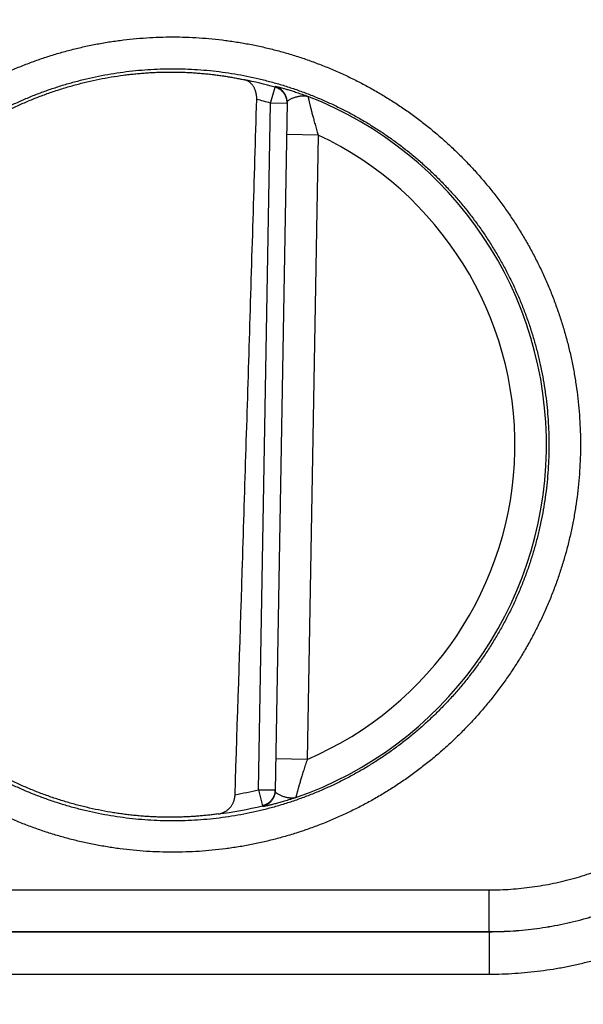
# Model space of a CAD drawing. Header units: inches. Extents: x 0 to 34, y 0 to 22.
# Tile 43 of 105: x 19.277 to 19.545, y 10.151 to 10.619. Entities that reach past the tile are written whole.
import ezdxf

# ---------------------------------------------------------------- set-up
doc = ezdxf.new("R2010")
doc.units = ezdxf.units.IN
doc.header["$LTSCALE"] = 1.87
doc.header["$MEASUREMENT"] = 0
doc.layers.get('0').update_dxf_attribs({"linetype": 'CONTINUOUS'})
doc.layers.add('DIMENSIONS', color=7, linetype='CONTINUOUS')
doc.styles.get("Standard").update_dxf_attribs({"font": 'txt', "width": 0.8})
doc.dimstyles.new('DIMSTYLE_1', dxfattribs={"dimtxt": 0.125, "dimasz": 0.18, "dimexe": 0.18, "dimexo": 0.0625, "dimgap": 0.09, "dimtad": 0, "dimtih": 1, "dimtoh": 1, "dimdec": 3, "dimzin": 4, "dimdsep": 46, "dimtxsty": 'STANDARD', "dimblk": '_FILLED', "dimblk1": '_FILLED', "dimblk2": '_FILLED', "dimcen": 0.09, "dimadec": 0, "dimazin": 0, "dimtp": 0.01, "dimtm": 0.01, "dimtfac": 1, "dimtdec": 3, "dimtofl": 0, "dimtmove": 0, "dimatfit": 3, "dimldrblk": '_FILLED', "dimfxl": 1, "dimtolj": 1, "dimtzin": 4, "dimarcsym": 0})

# ---------------------------------------------------------------- blocks, each defined once
blk = doc.blocks.new('_FILLED')
at = {"color": 0, "linetype": 'BYBLOCK'}
blk.add_solid([(0, 0), (-1, 0.1736111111), (-1, -0.1736111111)], dxfattribs=at)
blk = doc.blocks.new('*D5')
at = {"layer": 'DIMENSIONS', "color": 2, "linetype": 'CONTINUOUS'}
for p, q in [((21.0042492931, 10.9940975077), (21.0042492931, 12.5860739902)), ((21.182051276, 9.5369705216), (21.182051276, 12.5860739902)), ((21.0042492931, 12.4610739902), (20.618838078, 12.4610739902)), ((21.182051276, 12.4610739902), (21.542051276, 12.4610739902))]:
    blk.add_line(p, q, dxfattribs=at)
at = {"layer": 'DIMENSIONS', "color": 2, "linetype": 'CONTINUOUS', "xscale": 0.18, "yscale": 0.18, "zscale": 0.18}
blk.add_blockref('_FILLED', (21.0042492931, 12.4610739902), dxfattribs=at)
at = {"layer": 'DIMENSIONS', "color": 2, "linetype": 'CONTINUOUS', "xscale": 0.18, "yscale": 0.18, "zscale": 0.18, "rotation": 180}
blk.add_blockref('_FILLED', (21.182051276, 12.4610739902), dxfattribs=at)
at = {"layer": 'DIMENSIONS', "color": 2, "linetype": 'CONTINUOUS', "width": 0.8}
for s, p in [('[', (19.956338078, 12.3985739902)), (']', (20.456338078, 12.3985739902)), ('.178', (19.431338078, 12.3985739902)), ('4.52', (20.056338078, 12.3985739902))]:
    blk.add_text(s, height=0.125, dxfattribs=at).set_placement(p)

msp = doc.modelspace()

# ---------------------------------------------------------------- linework, layer by layer
at = {"color": 7, "linetype": 'CONTINUOUS'}
for p, q in [((19.3966796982, 10.5794384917), (19.3988456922, 10.5870074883)), ((19.3909849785, 10.2531882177), (19.3966796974, 10.5794384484)), ((19.4045525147, 10.5793010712), (19.3966796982, 10.5794384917)), ((19.4045588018, 10.5796612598), (19.3988514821, 10.2526891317)), ((19.4192918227, 10.5642351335), (19.4042941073, 10.5644969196)), ((19.4192918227, 10.5642351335), (19.414113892, 10.267591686)), ((19.414113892, 10.267591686), (19.3991161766, 10.2678534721)), ((19.3909849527, 10.2531867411), (19.3988577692, 10.2530493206)), ((19.3909849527, 10.2531867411), (19.3928854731, 10.2455467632)), ((19.1998504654, 10.205556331), (19.5005823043, 10.205556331)), ((19.5005823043, 10.1857339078), (19.5005823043, 10.205556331)), ((19.1998195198, 10.1857002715), (19.5006130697, 10.1857002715)), ((19.1998504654, 10.1857339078), (19.5005823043, 10.1857339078)), ((19.5006159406, 10.1857002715), (19.5006159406, 10.1655287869)), ((19.1998168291, 10.1655287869), (19.5006159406, 10.1655287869))]:
    msp.add_line(p, q, dxfattribs=at)
for radius, start, end in [(0.1767546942, 74.0305877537, 78.9352188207), (0.1688818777, 74.0306432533, 76.3334358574), (0.1775641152, 289.2015286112, 68.7985072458), (0.1625663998, 293.1447133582, 64.8552866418), (0.1688818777, 280.0960363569, 283.9694823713), (0.1767546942, 277.0061253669, 283.9694122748)]:
    msp.add_arc((19.3502163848, 10.4170739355), radius, start, end, dxfattribs=at)
for points, knots in [([(19.3502163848, 10.2234700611), (19.3481291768, 10.2234700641), (19.3439523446, 10.2235375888), (19.3376913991, 10.2238415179), (19.331439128, 10.2243483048), (19.3252040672, 10.2250575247), (19.3189945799, 10.2259685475), (19.3128184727, 10.227080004), (19.3066827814, 10.2283905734), (19.3005938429, 10.229899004), (19.2945576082, 10.2316034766), (19.2885800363, 10.2335022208), (19.2826671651, 10.2355935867), (19.2768249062, 10.2378753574), (19.2710592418, 10.240345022), (19.2653763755, 10.2430000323), (19.2597827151, 10.2458377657), (19.25428417, 10.248854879), (19.2488859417, 10.2520483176), (19.243592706, 10.2554154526), (19.2384098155, 10.2589535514), (19.2333434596, 10.262658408), (19.228399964, 10.2665250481), (19.2235847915, 10.270549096), (19.2189025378, 10.2747268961), (19.2143580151, 10.2790547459), (19.2099558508, 10.2835277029), (19.2057008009, 10.2881406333), (19.2015974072, 10.2928885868), (19.1976500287, 10.2977668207), (19.1938630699, 10.302770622), (19.1902401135, 10.307894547), (19.186784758, 10.3131330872), (19.1835006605, 10.3184806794), (19.1803914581, 10.3239317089), (19.1774608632, 10.3294806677), (19.1747116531, 10.3351216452), (19.1721463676, 10.3408486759), (19.1697676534, 10.3466557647), (19.1675781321, 10.3525368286), (19.16558057, 10.3584858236), (19.1637769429, 10.3644964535), (19.1621687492, 10.3705623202), (19.1607576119, 10.376677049), (19.1595450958, 10.3828342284), (19.1585329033, 10.3890274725), (19.157722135, 10.3952502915), (19.1571131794, 10.4014961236), (19.1567065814, 10.4077584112), (19.1565028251, 10.4140305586), (19.156502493, 10.4203059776), (19.1567057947, 10.4265780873), (19.1571120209, 10.4328403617), (19.1577206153, 10.4390862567), (19.1585309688, 10.4453091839), (19.1595425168, 10.4515025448), (19.1607545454, 10.4576597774), (19.1621653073, 10.4637745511), (19.163773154, 10.4698405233), (19.1655764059, 10.4758513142), (19.1675733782, 10.4818005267), (19.169762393, 10.4876817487), (19.1721407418, 10.4934889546), (19.1747057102, 10.4992161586), (19.1774545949, 10.5048573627), (19.1803846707, 10.5104065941), (19.1834933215, 10.5158578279), (19.1867770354, 10.5212055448), (19.1902321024, 10.5264443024), (19.1938548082, 10.5315685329), (19.1976413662, 10.5365726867), (19.2015882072, 10.5414512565), (19.2056912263, 10.5461993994), (19.2099459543, 10.5508125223), (19.2143478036, 10.5552857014), (19.2188919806, 10.5596139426), (19.2235739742, 10.563792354), (19.2283890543, 10.5678168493), (19.2333321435, 10.5716836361), (19.2383978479, 10.5753885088), (19.2435806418, 10.5789272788), (19.248875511, 10.5822960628), (19.25427723, 10.5854918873), (19.2597798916, 10.5885113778), (19.2653768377, 10.5913508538), (19.2710617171, 10.5940068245), (19.2768287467, 10.5964768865), (19.2826723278, 10.5987589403), (19.2885864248, 10.6008505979), (19.2945646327, 10.6027493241), (19.3006005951, 10.6044534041), (19.3066885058, 10.6059613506), (19.3128231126, 10.6072715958), (19.3189987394, 10.608382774), (19.3252083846, 10.6092936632), (19.3314437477, 10.6100028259), (19.3376957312, 10.6105093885), (19.343955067, 10.6108131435), (19.3481303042, 10.610880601), (19.3502163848, 10.6108805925)], [0, 0, 0, 0, 0.0102899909, 0.0205903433, 0.0308978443, 0.0412094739, 0.0515221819, 0.0618330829, 0.0721415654, 0.0824482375, 0.0927537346, 0.1030586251, 0.1133634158, 0.1236686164, 0.1339745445, 0.1442807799, 0.1545867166, 0.1648917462, 0.1751961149, 0.185502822, 0.1958145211, 0.2061285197, 0.2164405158, 0.2267503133, 0.2370603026, 0.2473717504, 0.2576836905, 0.2679950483, 0.2783057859, 0.2886162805, 0.2989268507, 0.309237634, 0.3195486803, 0.3298597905, 0.3401706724, 0.3504812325, 0.3607917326, 0.3711024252, 0.3814133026, 0.3917241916, 0.4020350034, 0.4123458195, 0.4226567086, 0.4329676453, 0.4432785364, 0.4535893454, 0.4639001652, 0.4742110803, 0.4845220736, 0.4948330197, 0.5051438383, 0.5154546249, 0.5257655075, 0.5360765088, 0.5463874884, 0.5566983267, 0.5670090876, 0.5773199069, 0.5876308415, 0.597941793, 0.6082526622, 0.6185634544, 0.6288742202, 0.639184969, 0.6494956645, 0.6598062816, 0.6701169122, 0.6804277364, 0.6907388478, 0.7010499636, 0.7113606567, 0.7216709, 0.7319813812, 0.7422927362, 0.7526045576, 0.762915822, 0.7732262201, 0.7835368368, 0.7938486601, 0.8041608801, 0.8144719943, 0.8247825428, 0.8350948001, 0.8454088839, 0.8557212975, 0.8660303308, 0.8763379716, 0.88664561, 0.8969528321, 0.90725903, 0.9175637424, 0.9278680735, 0.9381741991, 0.948484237, 0.9587975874, 0.9691101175, 0.9794175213, 0.989715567, 1, 1, 1, 1]), ([(19.3502163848, 10.6108805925), (19.3523035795, 10.6108805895), (19.3564803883, 10.6108130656), (19.362741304, 10.6105091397), (19.3689935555, 10.6100023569), (19.3752286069, 10.6092931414), (19.3814380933, 10.608382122), (19.3876142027, 10.6072706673), (19.3937498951, 10.6059601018), (19.3998388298, 10.6044516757), (19.405875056, 10.6027472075), (19.4118526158, 10.6008484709), (19.417765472, 10.5987571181), (19.4236077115, 10.5964753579), (19.4293733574, 10.5940057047), (19.4350562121, 10.591350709), (19.44064987, 10.5885129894), (19.4461484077, 10.5854958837), (19.4515466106, 10.5823024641), (19.4568398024, 10.5789353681), (19.4620226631, 10.5753973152), (19.4670890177, 10.5716924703), (19.4720325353, 10.5678258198), (19.4768477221, 10.5638017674), (19.4815299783, 10.5596239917), (19.4860745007, 10.5552961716), (19.4904766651, 10.5508232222), (19.494731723, 10.5462102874), (19.4988351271, 10.5414623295), (19.5027825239, 10.5365841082), (19.5065694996, 10.5315803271), (19.5101924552, 10.5264564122), (19.5136478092, 10.5212178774), (19.5169319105, 10.5158702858), (19.5200411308, 10.5104192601), (19.5229717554, 10.504870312), (19.5257209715, 10.4992293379), (19.5282862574, 10.4935023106), (19.5306649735, 10.4876952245), (19.5328545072, 10.4818141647), (19.5348521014, 10.4758651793), (19.5366557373, 10.4698545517), (19.5382639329, 10.4637886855), (19.5396750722, 10.4576739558), (19.5408875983, 10.4515167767), (19.5418998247, 10.4453235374), (19.5427106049, 10.4391007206), (19.5433195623, 10.4328548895), (19.5437261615, 10.4265926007), (19.5439299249, 10.4203204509), (19.5439302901, 10.4140450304), (19.5437270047, 10.4077729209), (19.5433207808, 10.4015106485), (19.5427121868, 10.3952647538), (19.5419018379, 10.3890418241), (19.5408903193, 10.3828484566), (19.5396783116, 10.3766912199), (19.5382675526, 10.370576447), (19.5366597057, 10.3645104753), (19.534856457, 10.3584996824), (19.5328595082, 10.3525504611), (19.5306705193, 10.3466692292), (19.5282921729, 10.3408620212), (19.5257272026, 10.3351348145), (19.5229783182, 10.329493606), (19.5200482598, 10.3239443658), (19.5169396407, 10.3184931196), (19.5136559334, 10.3131454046), (19.5102008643, 10.3079066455), (19.5065781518, 10.3027824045), (19.5027915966, 10.2977782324), (19.4988447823, 10.2928996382), (19.4947417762, 10.2881514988), (19.4904870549, 10.2835383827), (19.4860852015, 10.2790651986), (19.4815410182, 10.2747369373), (19.4768590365, 10.2705584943), (19.4720439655, 10.2665339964), (19.4671008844, 10.2626672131), (19.4620351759, 10.2589623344), (19.4568523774, 10.2554235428), (19.4515575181, 10.2520547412), (19.4461558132, 10.2488589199), (19.4406531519, 10.2458394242), (19.4350561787, 10.2429999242), (19.4293712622, 10.2403439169), (19.423604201, 10.2378738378), (19.4177606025, 10.2355917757), (19.4118464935, 10.233500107), (19.4058682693, 10.2316013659), (19.3998322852, 10.2298972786), (19.3937443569, 10.2283893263), (19.3876097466, 10.2270790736), (19.3814341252, 10.2259678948), (19.3752244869, 10.2250570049), (19.3689891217, 10.2243478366), (19.3627371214, 10.2238412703), (19.3564777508, 10.2235375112), (19.352302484, 10.2234700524), (19.3502163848, 10.2234700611)], [0, 0, 0, 0, 0.0102899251, 0.0205902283, 0.0308976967, 0.0412093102, 0.0515220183, 0.0618329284, 0.0721414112, 0.0824480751, 0.0927535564, 0.1030584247, 0.1133631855, 0.1236683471, 0.1339742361, 0.1442804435, 0.1545863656, 0.164891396, 0.1751957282, 0.1855023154, 0.195813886, 0.206127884, 0.2164399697, 0.2267497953, 0.2370597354, 0.2473711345, 0.2576830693, 0.2679944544, 0.2783052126, 0.2886157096, 0.2989262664, 0.3092370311, 0.3195480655, 0.32985918, 0.3401700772, 0.3504806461, 0.3607911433, 0.3711018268, 0.3814127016, 0.3917235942, 0.4020344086, 0.4123452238, 0.4226561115, 0.4329670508, 0.443277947, 0.4535887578, 0.4638995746, 0.4742104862, 0.4845214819, 0.4948324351, 0.5051432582, 0.5154540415, 0.5257649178, 0.5360759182, 0.5463869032, 0.5566977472, 0.5670085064, 0.5773193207, 0.5876302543, 0.5979412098, 0.608252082, 0.6185628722, 0.6288736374, 0.6391843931, 0.6494950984, 0.6598057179, 0.6701163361, 0.6804271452, 0.6907382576, 0.7010493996, 0.7113601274, 0.7216703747, 0.7319808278, 0.7422921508, 0.7526039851, 0.7629153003, 0.7732257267, 0.7835363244, 0.7938481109, 0.8041603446, 0.814471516, 0.8247820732, 0.8350942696, 0.845408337, 0.8557208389, 0.866029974, 0.8763376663, 0.8866453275, 0.8969525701, 0.9072587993, 0.9175635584, 0.9278679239, 0.9381740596, 0.9484840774, 0.9587974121, 0.9691099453, 0.979417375, 0.9897154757, 1, 1, 1, 1]), ([(19.3502163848, 10.2383368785), (19.348246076, 10.2383368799), (19.3443051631, 10.2384020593), (19.3384005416, 10.2386952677), (19.3325088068, 10.2391835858), (19.3266364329, 10.2398664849), (19.3207897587, 10.2407432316), (19.314975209, 10.241812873), (19.3091992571, 10.2430742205), (19.3034683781, 10.2445258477), (19.2977888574, 10.2461661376), (19.292166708, 10.247993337), (19.2866076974, 10.2500055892), (19.2811176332, 10.2522008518), (19.2757026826, 10.2545767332), (19.270369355, 10.2571304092), (19.2651243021, 10.2598586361), (19.2599737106, 10.2627580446), (19.2549228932, 10.2658254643), (19.2499765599, 10.2690579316), (19.2451395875, 10.2724522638), (19.2404173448, 10.2760047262), (19.2358152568, 10.2797112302), (19.2313383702, 10.2835676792), (19.2269914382, 10.2875699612), (19.2227791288, 10.2917137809), (19.2187060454, 10.2959946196), (19.214776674, 10.3004077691), (19.2109953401, 10.3049483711), (19.207366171, 10.3096114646), (19.2038930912, 10.3143920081), (19.2005798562, 10.3192848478), (19.197430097, 10.3242846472), (19.1944473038, 10.3293858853), (19.1916347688, 10.3345829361), (19.18899556, 10.3398701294), (19.186532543, 10.3452417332), (19.1842484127, 10.350691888), (19.1821456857, 10.3562146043), (19.1802266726, 10.3618038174), (19.1784934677, 10.3674534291), (19.1769479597, 10.3731572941), (19.175591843, 10.3789091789), (19.1744266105, 10.3847027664), (19.1734535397, 10.3905317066), (19.1726736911, 10.3963896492), (19.1720879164, 10.4022702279), (19.171696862, 10.4081670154), (19.1715009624, 10.4140735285), (19.1715004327, 10.4199832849), (19.1716952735, 10.425889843), (19.1720852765, 10.4317867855), (19.1726700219, 10.4376676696), (19.1734488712, 10.4435260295), (19.1744209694, 10.4493554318), (19.1755852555, 10.4551495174), (19.1769404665, 10.4609019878), (19.1784851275, 10.4666065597), (19.1802175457, 10.4722569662), (19.1821358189, 10.4778470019), (19.1842378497, 10.4833705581), (19.1865213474, 10.4888216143), (19.1889838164, 10.494194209), (19.1916225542, 10.4994824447), (19.1944346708, 10.5046805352), (19.197417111, 10.5097828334), (19.2005666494, 10.5147838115), (19.2038798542, 10.5196780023), (19.2073530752, 10.5244600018), (19.2109824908, 10.5291245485), (19.2147641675, 10.5336665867), (19.2186940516, 10.5380812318), (19.2227678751, 10.5423636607), (19.2269811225, 10.546509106), (19.2313291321, 10.5505129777), (19.2358072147, 10.5543709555), (19.2404105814, 10.5580788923), (19.2451341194, 10.5616326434), (19.2499724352, 10.5650281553), (19.2549202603, 10.5682617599), (19.2599726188, 10.5713301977), (19.2651244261, 10.5742303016), (19.2703700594, 10.5769588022), (19.2757033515, 10.5795124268), (19.2811179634, 10.5818881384), (19.2866076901, 10.5840832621), (19.2921665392, 10.5860954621), (19.297788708, 10.5879226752), (19.3034683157, 10.5895629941), (19.3091992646, 10.5910146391), (19.3149752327, 10.5922759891), (19.3207897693, 10.5933456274), (19.3266364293, 10.5942223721), (19.3325087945, 10.5949052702), (19.3384005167, 10.5953935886), (19.3443051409, 10.595686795), (19.3482460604, 10.5957519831), (19.3502163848, 10.595751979)], [0, 0, 0, 0, 0.0105288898, 0.0210576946, 0.0315863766, 0.0421151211, 0.052644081, 0.0631732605, 0.0737023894, 0.0842311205, 0.094759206, 0.105287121, 0.1158157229, 0.126345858, 0.1368774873, 0.1474090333, 0.1579387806, 0.1684650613, 0.178988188, 0.1895110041, 0.2000351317, 0.2105594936, 0.2210831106, 0.2316062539, 0.2421294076, 0.2526527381, 0.2631762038, 0.2736997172, 0.284223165, 0.2947464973, 0.305269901, 0.3157936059, 0.3263176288, 0.3368417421, 0.3473657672, 0.357889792, 0.3684139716, 0.3789383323, 0.3894627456, 0.3999871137, 0.4105115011, 0.4210360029, 0.4315606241, 0.4420852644, 0.4526098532, 0.4631344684, 0.4736592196, 0.4841841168, 0.494709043, 0.5052339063, 0.5157587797, 0.5262837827, 0.5368089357, 0.5473341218, 0.5578592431, 0.5683843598, 0.5789095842, 0.5894349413, 0.5999603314, 0.6104856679, 0.6210109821, 0.6315363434, 0.6420617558, 0.6525871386, 0.6631124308, 0.6736377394, 0.6841632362, 0.69468897, 0.7052147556, 0.7157404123, 0.7262660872, 0.7367921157, 0.7473186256, 0.7578452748, 0.7683717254, 0.7788982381, 0.7894253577, 0.7999529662, 0.8104800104, 0.821006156, 0.8315330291, 0.842062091, 0.8525927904, 0.8631240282, 0.8736547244, 0.8841840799, 0.8947124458, 0.9052404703, 0.9157688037, 0.9262976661, 0.9368268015, 0.9473559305, 0.9578848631, 0.9684136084, 0.9789422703, 0.9894710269, 1, 1, 1, 1]), ([(19.3267985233, 10.5927143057), (19.3276788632, 10.5928317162), (19.3294376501, 10.5930523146), (19.3320741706, 10.5933413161), (19.3347019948, 10.5935881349), (19.3373197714, 10.5937932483), (19.3399261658, 10.5939571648), (19.3425198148, 10.5940804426), (19.3450993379, 10.5941636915), (19.3476633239, 10.5942075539), (19.3493674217, 10.5942110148), (19.3502163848, 10.5942063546)], [0, 0, 0, 0, 0.1134573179, 0.2264307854, 0.3388142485, 0.4506200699, 0.5618578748, 0.6724202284, 0.7823143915, 0.8915451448, 1, 1, 1, 1]), ([(19.3502163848, 10.595751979), (19.3521866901, 10.5957519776), (19.3561275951, 10.5956867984), (19.3620322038, 10.5953935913), (19.3679239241, 10.5949052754), (19.3737962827, 10.5942223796), (19.3796429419, 10.5933456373), (19.3854574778, 10.592276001), (19.3912334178, 10.5910146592), (19.3969642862, 10.5895630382), (19.4026437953, 10.5879227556), (19.4082659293, 10.5860955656), (19.4138249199, 10.584083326), (19.4193149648, 10.5818880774), (19.4247299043, 10.579512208), (19.4300632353, 10.5769585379), (19.4353083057, 10.5742303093), (19.440458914, 10.571330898), (19.4455097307, 10.5682634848), (19.4504560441, 10.5650310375), (19.455292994, 10.5616367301), (19.4600152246, 10.5580842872), (19.4646173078, 10.554377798), (19.4690941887, 10.5505213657), (19.4734411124, 10.5465191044), (19.4776534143, 10.5423753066), (19.4817264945, 10.5380944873), (19.4856558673, 10.5336813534), (19.4894372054, 10.5291407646), (19.4930663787, 10.5244776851), (19.4965394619, 10.5196971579), (19.4998527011, 10.5148043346), (19.5030024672, 10.5098045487), (19.5059852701, 10.50470332), (19.5087978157, 10.4995062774), (19.5114370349, 10.494219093), (19.5139000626, 10.4888474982), (19.5161842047, 10.4833973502), (19.5182869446, 10.4778746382), (19.5202059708, 10.4722854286), (19.5219391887, 10.4666358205), (19.52348471, 10.460931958), (19.5248408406, 10.4551800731), (19.5260060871, 10.449386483), (19.5269791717, 10.4435575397), (19.5277590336, 10.4376995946), (19.5283448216, 10.4318190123), (19.528735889, 10.4259222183), (19.5289318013, 10.4200156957), (19.5289323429, 10.4141059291), (19.5287375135, 10.4081993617), (19.5283475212, 10.4023024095), (19.5277627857, 10.3964215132), (19.5269839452, 10.3905631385), (19.5260118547, 10.3847337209), (19.5248475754, 10.3789396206), (19.5234923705, 10.3731871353), (19.521947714, 10.3674825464), (19.5202152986, 10.3618321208), (19.5182970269, 10.3562420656), (19.5161949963, 10.3507184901), (19.5139114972, 10.3452674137), (19.5114490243, 10.3398947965), (19.5088102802, 10.3346065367), (19.5059981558, 10.3294084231), (19.5030157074, 10.324306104), (19.4998661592, 10.3193051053), (19.4965529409, 10.3144108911), (19.4930797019, 10.309628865), (19.4894502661, 10.3049642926), (19.4856685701, 10.3004222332), (19.481738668, 10.2960075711), (19.4776648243, 10.291725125), (19.4734515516, 10.2875796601), (19.4691035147, 10.2835757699), (19.4646254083, 10.2797177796), (19.4600220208, 10.2760098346), (19.4552984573, 10.2724560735), (19.4504601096, 10.2690605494), (19.4455122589, 10.2658269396), (19.4404598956, 10.2627585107), (19.4353081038, 10.2598584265), (19.4300624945, 10.257129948), (19.4247292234, 10.2545763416), (19.4193146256, 10.2522006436), (19.4138249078, 10.2500055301), (19.4082660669, 10.2479933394), (19.4026439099, 10.2461661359), (19.3969643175, 10.2445258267), (19.3912333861, 10.2430741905), (19.3854574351, 10.241812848), (19.3796429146, 10.2407432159), (19.3737962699, 10.2398664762), (19.3679239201, 10.2391835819), (19.3620322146, 10.2386952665), (19.3561276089, 10.2384020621), (19.3521867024, 10.2383368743), (19.3502163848, 10.2383368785)], [0, 0, 0, 0, 0.0105288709, 0.0210576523, 0.0315863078, 0.0421150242, 0.0526439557, 0.0631731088, 0.0737022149, 0.0842309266, 0.0947589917, 0.1052868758, 0.1158154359, 0.12634552, 0.1368771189, 0.147408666, 0.1579384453, 0.1684647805, 0.1789879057, 0.1895106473, 0.2000347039, 0.2105590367, 0.2210826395, 0.2316057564, 0.2421288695, 0.25265216, 0.2631755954, 0.2736990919, 0.28422253, 0.2947458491, 0.3052692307, 0.315792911, 0.3263169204, 0.3368410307, 0.3473650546, 0.3578890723, 0.3684132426, 0.3789376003, 0.3894620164, 0.3999863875, 0.4105107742, 0.4210352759, 0.4315599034, 0.4420845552, 0.4526091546, 0.463133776, 0.4736585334, 0.4841834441, 0.49470839, 0.5052332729, 0.5157581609, 0.5262831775, 0.5368083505, 0.5473335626, 0.5578587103, 0.5683838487, 0.5789090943, 0.5894344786, 0.5999599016, 0.6104852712, 0.6210106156, 0.6315360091, 0.6420614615, 0.6525868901, 0.663112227, 0.6736375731, 0.6841631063, 0.6946888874, 0.705214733, 0.7157404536, 0.7262661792, 0.736792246, 0.7473187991, 0.7578455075, 0.7683720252, 0.7788985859, 0.7894257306, 0.7999533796, 0.8104804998, 0.8210067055, 0.8315335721, 0.8420625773, 0.8525932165, 0.8631244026, 0.8736550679, 0.8841844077, 0.8947127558, 0.9052407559, 0.9157690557, 0.9262978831, 0.9368269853, 0.9473560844, 0.9578849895, 0.9684137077, 0.97894234, 0.9894710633, 1, 1, 1, 1]), ([(19.3502163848, 10.5942063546), (19.3511059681, 10.5942014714), (19.3528783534, 10.5941777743), (19.3555242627, 10.5941007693), (19.3581437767, 10.5939835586), (19.3607333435, 10.5938274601), (19.3632897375, 10.5936339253), (19.365809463, 10.5934045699), (19.3682882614, 10.59314128), (19.370722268, 10.5928460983), (19.3731071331, 10.5925213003), (19.3754373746, 10.5921695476), (19.3777079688, 10.5917937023), (19.3799143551, 10.5913967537), (19.3820519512, 10.5909818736), (19.383451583, 10.590690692), (19.3841389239, 10.5905429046)], [0, 0, 0, 0, 0.0780810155, 0.1555707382, 0.2323240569, 0.3082196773, 0.3832638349, 0.4573352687, 0.5302849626, 0.6020467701, 0.6725285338, 0.7415324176, 0.808884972, 0.8745265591, 0.9382924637, 1, 1, 1, 1]), ([(19.3206849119, 10.2424657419), (19.318761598, 10.2427909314), (19.3149251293, 10.2435049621), (19.3092095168, 10.2447653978), (19.3035383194, 10.2462140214), (19.2979182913, 10.2478491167), (19.2923551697, 10.249669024), (19.2868551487, 10.2516717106), (19.281424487, 10.2538549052), (19.276068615, 10.2562164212), (19.27079383, 10.258753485), (19.2656056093, 10.2614634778), (19.2605096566, 10.2643434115), (19.2555118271, 10.2673899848), (19.2506170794, 10.270600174), (19.2458311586, 10.2739702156), (19.2411591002, 10.2774965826), (19.2366059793, 10.2811754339), (19.2321770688, 10.2850025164), (19.2278767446, 10.2889740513), (19.2237100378, 10.2930853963), (19.2196813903, 10.2973321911), (19.2157951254, 10.3017098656), (19.2120557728, 10.3062133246), (19.2084670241, 10.3108381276), (19.2050330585, 10.3155788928), (19.2017575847, 10.320430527), (19.1986440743, 10.325387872), (19.1956961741, 10.3304451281), (19.1929168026, 10.3355972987), (19.1903091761, 10.3408384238), (19.1878761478, 10.3461628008), (19.185620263, 10.3515648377), (19.1835441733, 10.3570381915), (19.1816499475, 10.3625774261), (19.1799397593, 10.3681761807), (19.1784155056, 10.3738282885), (19.1770787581, 10.3795278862), (19.175931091, 10.385268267), (19.1749736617, 10.3910436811), (19.1742075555, 10.396847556), (19.1736336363, 10.4026734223), (19.1732524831, 10.4085153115), (19.1730645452, 10.4143663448), (19.1730700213, 10.4202205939), (19.1732688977, 10.4260714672), (19.1736609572, 10.431912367), (19.1742457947, 10.4377373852), (19.1750227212, 10.4435396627), (19.1759909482, 10.4493132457), (19.1771493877, 10.4550517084), (19.1784967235, 10.4607485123), (19.1800315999, 10.4663979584), (19.1817522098, 10.4719934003), (19.1836567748, 10.4775290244), (19.1857431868, 10.482998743), (19.1880090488, 10.4883962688), (19.190452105, 10.4937162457), (19.1930694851, 10.4989524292), (19.1958584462, 10.5040993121), (19.1988159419, 10.5091513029), (19.2019385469, 10.514102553), (19.2052231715, 10.5189481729), (19.2086659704, 10.5236824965), (19.2122632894, 10.5283004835), (19.2160112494, 10.5327971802), (19.2199054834, 10.5371673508), (19.2239421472, 10.5414066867), (19.2281165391, 10.5455102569), (19.2324241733, 10.5494736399), (19.2368604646, 10.5532926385), (19.2414202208, 10.5569627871), (19.2460989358, 10.5604804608), (19.2508911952, 10.563841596), (19.2557917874, 10.5670425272), (19.2607955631, 10.5700799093), (19.265896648, 10.5729501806), (19.2710899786, 10.5756504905), (19.2763695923, 10.5781777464), (19.2817296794, 10.5805291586), (19.2871646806, 10.5827023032), (19.2926682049, 10.5846946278), (19.2982347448, 10.5865041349), (19.30385797, 10.5881287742), (19.3095316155, 10.5895667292), (19.3152498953, 10.5908165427), (19.3210059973, 10.5918767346), (19.3248650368, 10.5924564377), (19.3267985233, 10.5927143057)], [0, 0, 0, 0, 0.0116263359, 0.0232543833, 0.0348795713, 0.0465075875, 0.0581343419, 0.0697605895, 0.0813889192, 0.0930143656, 0.1046425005, 0.1162697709, 0.1278960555, 0.1395247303, 0.15115055, 0.1627788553, 0.1744066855, 0.1860331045, 0.1976621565, 0.2092884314, 0.2209169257, 0.2325453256, 0.2441719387, 0.2558013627, 0.2674281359, 0.2790567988, 0.290685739, 0.3023125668, 0.3139423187, 0.3255695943, 0.3371983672, 0.3488277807, 0.3604548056, 0.3720848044, 0.3837125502, 0.3953413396, 0.4069711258, 0.418598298, 0.4302284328, 0.4418565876, 0.4534852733, 0.4651153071, 0.4767425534, 0.4883726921, 0.5000011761, 0.5116296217, 0.5232597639, 0.5348869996, 0.5465170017, 0.5581456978, 0.5697737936, 0.5814039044, 0.5930310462, 0.6046607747, 0.6162895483, 0.627917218, 0.6395471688, 0.6511741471, 0.6628034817, 0.6744322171, 0.686059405, 0.6976890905, 0.7093158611, 0.7209447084, 0.7325733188, 0.7441999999, 0.755829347, 0.7674558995, 0.7790842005, 0.7907126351, 0.8023388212, 0.8139677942, 0.8255941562, 0.8372218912, 0.8488501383, 0.8604758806, 0.8721044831, 0.8837307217, 0.8953579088, 0.9069859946, 0.9186113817, 0.9302396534, 0.9418658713, 0.9534925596, 0.9651205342, 0.9767456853, 0.9883736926, 1, 1, 1, 1]), ([(19.3901183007, 10.5811742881), (19.3901232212, 10.581338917), (19.3901260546, 10.5816716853), (19.3901091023, 10.582175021), (19.3900701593, 10.5826861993), (19.3900083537, 10.5832033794), (19.3899227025, 10.5837250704), (19.3898122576, 10.5842489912), (19.3896759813, 10.5847730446), (19.3895129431, 10.5852945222), (19.3893221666, 10.5858107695), (19.3891027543, 10.5863188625), (19.3888539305, 10.5868155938), (19.3885749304, 10.5872978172), (19.3882653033, 10.5877619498), (19.387924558, 10.5882046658), (19.3875526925, 10.5886222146), (19.3871496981, 10.5890111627), (19.3867161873, 10.5893678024), (19.3862528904, 10.5896887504), (19.3857613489, 10.5899705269), (19.3852433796, 10.5902100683), (19.3847015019, 10.5904045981), (19.3843282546, 10.590502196), (19.3841389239, 10.5905429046)], [0, 0, 0, 0, 0.0410123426, 0.0828360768, 0.1253705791, 0.1686299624, 0.2124943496, 0.2569721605, 0.3019114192, 0.3472773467, 0.3929670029, 0.4388959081, 0.4850199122, 0.5312295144, 0.5775346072, 0.6238498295, 0.670229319, 0.7166381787, 0.7631744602, 0.809859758, 0.8568158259, 0.9040822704, 0.951777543, 1, 1, 1, 1]), ([(19.4045505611, 10.5796611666), (19.40454884, 10.5797219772), (19.4045392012, 10.5799635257), (19.4045029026, 10.5803847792), (19.4044191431, 10.5809212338), (19.4042986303, 10.5814506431), (19.4041419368, 10.5819704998), (19.4039498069, 10.5824783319), (19.4037231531, 10.5829717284), (19.4034630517, 10.5834483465), (19.4031707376, 10.5839059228), (19.4028475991, 10.5843422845), (19.4024951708, 10.5847553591), (19.4021151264, 10.585143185), (19.4017092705, 10.5855039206), (19.4012795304, 10.585835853), (19.4008279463, 10.5861374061), (19.4003566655, 10.5864071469), (19.3998679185, 10.5866437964), (19.3993640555, 10.5868462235), (19.3990195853, 10.5869577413), (19.3988456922, 10.5870074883)], [0, 0, 0, 0, 0.0183401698, 0.072872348, 0.1274052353, 0.1819386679, 0.2364724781, 0.2910065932, 0.3455411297, 0.4000762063, 0.4546118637, 0.5091481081, 0.5636849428, 0.6182223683, 0.6727603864, 0.7272990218, 0.7818382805, 0.8363780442, 0.8909181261, 0.9454583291, 1, 1, 1, 1]), ([(19.3988458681, 10.587007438), (19.3988461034, 10.5870476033), (19.3988463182, 10.5871279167), (19.3988471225, 10.5872483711), (19.3988475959, 10.5873286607), (19.3988478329, 10.5873688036)], [0, 0, 0, 0, 0.3334471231, 0.6667389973, 1, 1, 1, 1]), ([(19.40455885, 10.579661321), (19.4045620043, 10.5798421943), (19.4045558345, 10.5802042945), (19.404509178, 10.580745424), (19.4044253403, 10.5812820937), (19.4043047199, 10.5818117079), (19.4041478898, 10.582331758), (19.4039555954, 10.582839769), (19.4037287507, 10.5833333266), (19.4034684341, 10.5838100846), (19.4031758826, 10.5842677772), (19.4028524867, 10.584704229), (19.4024997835, 10.5851173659), (19.4021194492, 10.5855052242), (19.4017132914, 10.5858659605), (19.4012832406, 10.5861978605), (19.4008313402, 10.5864993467), (19.4003597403, 10.5867689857), (19.3998706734, 10.5870054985), (19.3993664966, 10.5872077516), (19.3990218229, 10.5873191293), (19.3988478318, 10.5873687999)], [0, 0, 0, 0, 0.0526242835, 0.1052520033, 0.1578801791, 0.2105088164, 0.2631379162, 0.3157674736, 0.3683974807, 0.4210279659, 0.4736589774, 0.5262905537, 0.5789227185, 0.6315554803, 0.6841888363, 0.7368227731, 0.7894572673, 0.842092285, 0.8947277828, 0.947363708, 1, 1, 1, 1]), ([(19.3988478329, 10.5873688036), (19.398847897, 10.5873815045), (19.3989177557, 10.5873876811), (19.3990048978, 10.5873777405), (19.3991940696, 10.5873513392), (19.3994386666, 10.587303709), (19.3997633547, 10.5872352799), (19.4001582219, 10.5871447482), (19.4006272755, 10.5870316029), (19.4011692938, 10.5868949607), (19.4017844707, 10.5867340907), (19.4024716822, 10.5865483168), (19.4032294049, 10.5863370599), (19.4040562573, 10.5860996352), (19.4049514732, 10.5858351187), (19.405914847, 10.585542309), (19.4069458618, 10.5852199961), (19.4080433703, 10.5848671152), (19.4092056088, 10.5844827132), (19.4104302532, 10.5840659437), (19.4117145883, 10.5836161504), (19.4130560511, 10.5831325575), (19.4139674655, 10.5827945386), (19.4144322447, 10.5826195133)], [0, 0, 0, 0, 0.0023347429, 0.0088054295, 0.0197750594, 0.0353365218, 0.0555414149, 0.0804004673, 0.109936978, 0.1441893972, 0.183167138, 0.2268168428, 0.2750493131, 0.3277642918, 0.3849518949, 0.4466422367, 0.5128518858, 0.5835192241, 0.6585591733, 0.7378776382, 0.8213132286, 0.9087057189, 1, 1, 1, 1]), ([(19.3798208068, 10.2508090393), (19.3809726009, 10.2861942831), (19.3832843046, 10.3582742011), (19.3867167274, 10.4683959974), (19.3889813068, 10.5431329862), (19.3901183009, 10.5811742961)], [0, 0, 0, 0, 0.3213424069, 0.6545658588, 1, 1, 1, 1]), ([(19.40455885, 10.579661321), (19.4045604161, 10.5797514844), (19.4045891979, 10.5799382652), (19.4047106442, 10.5802117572), (19.4049134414, 10.5804847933), (19.4052058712, 10.5807618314), (19.4055956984, 10.5810448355), (19.4060860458, 10.5813296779), (19.4066658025, 10.5816114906), (19.4073149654, 10.5818787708), (19.4080069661, 10.5821288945), (19.4087240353, 10.5823531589), (19.4094541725, 10.5825471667), (19.4101885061, 10.5827150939), (19.4109264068, 10.5828460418), (19.4116661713, 10.5829254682), (19.4123981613, 10.5829569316), (19.4131100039, 10.5829249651), (19.4137905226, 10.5828175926), (19.4142236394, 10.5826922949), (19.4144329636, 10.5826192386)], [0, 0, 0, 0, 0.0246057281, 0.0508410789, 0.0808859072, 0.1168131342, 0.1603521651, 0.2120430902, 0.2713533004, 0.3361138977, 0.4035107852, 0.472072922, 0.5410485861, 0.6095990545, 0.6775687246, 0.7454065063, 0.8124641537, 0.8773111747, 0.9395050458, 1, 1, 1, 1]), ([(19.4144199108, 10.5826242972), (19.4144242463, 10.5826063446), (19.4144556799, 10.582562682), (19.4144648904, 10.5824579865), (19.4145058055, 10.5823124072), (19.4145487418, 10.5821135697), (19.4146074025, 10.5818662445), (19.4146766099, 10.5815675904), (19.4147588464, 10.5812169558), (19.4148541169, 10.5808133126), (19.4149622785, 10.5803562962), (19.4150843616, 10.5798457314), (19.4152206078, 10.5792807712), (19.4153710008, 10.5786602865), (19.4155371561, 10.577983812), (19.4157190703, 10.5772508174), (19.415916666, 10.5764609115), (19.4161317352, 10.5756142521), (19.4163642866, 10.574710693), (19.4166141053, 10.5737503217), (19.4168829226, 10.5727340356), (19.4171708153, 10.5716628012), (19.4174771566, 10.5705381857), (19.4178029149, 10.5693629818), (19.4181482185, 10.5681403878), (19.418512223, 10.5668737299), (19.4188941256, 10.565566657), (19.4191572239, 10.5646829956), (19.4192918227, 10.5642351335)], [0, 0, 0, 0, 0.0029118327, 0.0081698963, 0.0161683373, 0.0268449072, 0.0401900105, 0.0562618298, 0.0751731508, 0.0969745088, 0.1216495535, 0.1492186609, 0.1797410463, 0.2132767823, 0.2498789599, 0.2895663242, 0.3323491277, 0.3782555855, 0.4272927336, 0.4794499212, 0.5347098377, 0.5930340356, 0.654337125, 0.7184807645, 0.7853067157, 0.8546355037, 0.9262685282, 1, 1, 1, 1]), ([(19.5005823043, 10.1857339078), (19.5024770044, 10.1857340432), (19.5062662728, 10.1857974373), (19.5119429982, 10.1860826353), (19.517606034, 10.1865572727), (19.5232492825, 10.1872208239), (19.5288668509, 10.1880725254), (19.534452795, 10.1891114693), (19.5400010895, 10.1903365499), (19.5455055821, 10.1917464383), (19.5509601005, 10.1933395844), (19.5563583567, 10.1951141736), (19.5616939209, 10.1970680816), (19.5669604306, 10.1991989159), (19.5721520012, 10.2015041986), (19.5772632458, 10.203981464), (19.5822888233, 10.2066281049), (19.5872231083, 10.2094411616), (19.5920603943, 10.2124173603), (19.5967952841, 10.2155533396), (19.6014226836, 10.2188457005), (19.6059375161, 10.222290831), (19.610334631, 10.2258847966), (19.6146089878, 10.2296234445), (19.6187558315, 10.2335025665), (19.6227707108, 10.2375179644), (19.6266493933, 10.2416654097), (19.6303877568, 10.2459405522), (19.6339816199, 10.250338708), (19.6374267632, 10.2548547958), (19.6407191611, 10.2594835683), (19.6438551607, 10.2642198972), (19.6468313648, 10.2690586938), (19.6496444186, 10.2739945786), (19.6522910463, 10.2790218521), (19.6547682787, 10.2841348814), (19.6570734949, 10.2893283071), (19.6592042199, 10.2945967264), (19.6611579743, 10.2999342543), (19.6629323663, 10.3053345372), (19.6645252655, 10.3107911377), (19.665934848, 10.3162977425), (19.66715956, 10.3218481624), (19.6681980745, 10.3274362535), (19.6690492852, 10.3330559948), (19.6697122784, 10.3387014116), (19.6701862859, 10.3443665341), (19.6704707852, 10.3500451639), (19.6705336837, 10.3538356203), (19.6705335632, 10.3557308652)], [0, 0, 0, 0, 0.0212896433, 0.0425743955, 0.063855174, 0.0851329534, 0.1064092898, 0.1276859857, 0.1489634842, 0.1702420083, 0.1915215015, 0.2128016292, 0.2340805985, 0.2553558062, 0.276626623, 0.2978958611, 0.3191660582, 0.3404363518, 0.3617049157, 0.3829717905, 0.404238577, 0.4255060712, 0.4467731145, 0.468038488, 0.4893024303, 0.5105658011, 0.5318299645, 0.5530966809, 0.5743667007, 0.5956382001, 0.6169093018, 0.6381806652, 0.65945403, 0.680729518, 0.7020053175, 0.7232805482, 0.7445576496, 0.7658393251, 0.787124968, 0.808412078, 0.8296988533, 0.8509847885, 0.8722697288, 0.8935539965, 0.9148381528, 0.9361238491, 0.9574123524, 0.9787042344, 1, 1, 1, 1]), ([(19.5005823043, 10.205556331), (19.5022912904, 10.2055564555), (19.5057090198, 10.2056155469), (19.5108285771, 10.2058780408), (19.5159345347, 10.2063150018), (19.5210207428, 10.2069258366), (19.5260814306, 10.2077101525), (19.5311114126, 10.2086665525), (19.5361058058, 10.2097939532), (19.5410595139, 10.2110912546), (19.5459669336, 10.2125573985), (19.5508220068, 10.2141906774), (19.5556185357, 10.2159886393), (19.5603503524, 10.2179488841), (19.5650118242, 10.2200690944), (19.5695976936, 10.2223473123), (19.5741029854, 10.2247809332), (19.5785226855, 10.2273668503), (19.5828516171, 10.2301019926), (19.5870847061, 10.232983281), (19.5912168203, 10.2360077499), (19.5952432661, 10.2391716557), (19.5991594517, 10.2424710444), (19.6029607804, 10.2459020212), (19.6066427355, 10.2494607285), (19.6102008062, 10.2531433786), (19.613631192, 10.2569455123), (19.6169300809, 10.2608626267), (19.6200935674, 10.2648901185), (19.6231176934, 10.2690233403), (19.6259986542, 10.273257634), (19.6287334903, 10.2775879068), (19.6313191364, 10.282009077), (19.6337524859, 10.2865158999), (19.6360304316, 10.2911032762), (19.6381503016, 10.2957662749), (19.6401101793, 10.3004996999), (19.6419077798, 10.3052979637), (19.6435407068, 10.3101548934), (19.6450065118, 10.3150642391), (19.6463033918, 10.3200199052), (19.6474303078, 10.3250162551), (19.6483861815, 10.3300482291), (19.6491699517, 10.3351109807), (19.6497802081, 10.3401992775), (19.6502164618, 10.3453071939), (19.6504781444, 10.3504283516), (19.6505367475, 10.3538469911), (19.6505366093, 10.3555563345)], [0, 0, 0, 0, 0.0217629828, 0.0435193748, 0.0652683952, 0.087009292, 0.1087421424, 0.130470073, 0.1521982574, 0.1739305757, 0.1956674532, 0.2174081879, 0.2391492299, 0.2608861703, 0.2826185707, 0.3043495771, 0.3260813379, 0.3478134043, 0.3695451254, 0.3912768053, 0.4130090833, 0.434741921, 0.4564746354, 0.4782068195, 0.4999386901, 0.521670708, 0.5434036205, 0.5651380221, 0.5868733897, 0.6086086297, 0.630343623, 0.6520793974, 0.6738164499, 0.6955535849, 0.717289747, 0.7390272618, 0.7607698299, 0.7825172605, 0.80426505, 0.826009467, 0.8477494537, 0.8694851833, 0.891220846, 0.912962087, 0.9347117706, 0.9564691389, 0.9782324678, 1, 1, 1, 1]), ([(19.5006130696, 10.1857002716), (19.5025074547, 10.1857002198), (19.5062963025, 10.1857632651), (19.5119729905, 10.1860477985), (19.5176369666, 10.1865218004), (19.5232820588, 10.1871848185), (19.5289018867, 10.1880361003), (19.5344901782, 10.1890747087), (19.5400407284, 10.1902995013), (19.5455473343, 10.1917091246), (19.5510036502, 10.1933019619), (19.5564031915, 10.1950760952), (19.5617396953, 10.1970293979), (19.5670074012, 10.1991596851), (19.5722007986, 10.2014646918), (19.5773141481, 10.2039418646), (19.5823415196, 10.2065883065), (19.5872772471, 10.2094009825), (19.5921160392, 10.2123768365), (19.5968526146, 10.21551261), (19.6014815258, 10.2188046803), (19.6059974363, 10.2222491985), (19.6103953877, 10.2258423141), (19.6146707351, 10.2295801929), (19.6188189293, 10.233458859), (19.6228354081, 10.2374740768), (19.6267156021, 10.2416213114), (19.6304550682, 10.2458958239), (19.6340496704, 10.2502928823), (19.637495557, 10.2548078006), (19.6407889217, 10.2594356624), (19.6439259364, 10.2641711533), (19.6469029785, 10.2690088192), (19.6497167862, 10.2739433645), (19.6523643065, 10.2789694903), (19.6548425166, 10.2840815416), (19.6571485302, 10.2892736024), (19.6592797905, 10.2945399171), (19.6612340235, 10.299874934), (19.6630090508, 10.3052728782), (19.6646027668, 10.3107275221), (19.6660132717, 10.316232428), (19.6672389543, 10.3217812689), (19.6682784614, 10.3273678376), (19.6691306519, 10.332985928), (19.6697945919, 10.3386292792), (19.6702695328, 10.3442915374), (19.6705550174, 10.3499665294), (19.6706187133, 10.3537542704), (19.6706189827, 10.3556480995)], [0, 0, 0, 0, 0.0212862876, 0.0425699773, 0.0638549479, 0.0851400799, 0.1064252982, 0.1277107, 0.1489964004, 0.170282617, 0.1915690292, 0.2128535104, 0.2341338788, 0.2554114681, 0.2766892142, 0.2979671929, 0.3192430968, 0.3405162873, 0.3617887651, 0.3830617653, 0.4043335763, 0.4256024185, 0.4468691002, 0.468135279, 0.4894020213, 0.5106699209, 0.5319385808, 0.5532066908, 0.5744741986, 0.5957430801, 0.6170144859, 0.6382866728, 0.6595579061, 0.6808293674, 0.7021029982, 0.7233782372, 0.7446529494, 0.7659271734, 0.7872035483, 0.8084832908, 0.8297645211, 0.8510453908, 0.8723255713, 0.8936052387, 0.9148845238, 0.9361635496, 0.9574423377, 0.9787199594, 1, 1, 1, 1]), ([(19.5006159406, 10.1655287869), (19.5026386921, 10.1655288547), (19.5066877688, 10.1655938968), (19.5127590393, 10.1658848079), (19.5188252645, 10.166370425), (19.5248776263, 10.1670509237), (19.5309076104, 10.1679254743), (19.5369069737, 10.1689928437), (19.5428686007, 10.170251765), (19.548786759, 10.1717012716), (19.5546562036, 10.1733401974), (19.5604707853, 10.1751665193), (19.5662234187, 10.1771779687), (19.5719076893, 10.1793722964), (19.5775181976, 10.1817478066), (19.5830498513, 10.1843022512), (19.5884970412, 10.1870326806), (19.59385378, 10.1899360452), (19.5991144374, 10.1930093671), (19.604273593, 10.1962499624), (19.6093261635, 10.1996544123), (19.6142670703, 10.2032189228), (19.6190911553, 10.2069397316), (19.6237933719, 10.2108130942), (19.628368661, 10.2148353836), (19.6328125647, 10.2190022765), (19.6371207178, 10.2233093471), (19.6412886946, 10.2277521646), (19.645312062, 10.2323262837), (19.6491864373, 10.2370272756), (19.6529082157, 10.241850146), (19.6564737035, 10.2467898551), (19.6598791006, 10.2518411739), (19.6631206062, 10.2569989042), (19.6661947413, 10.2622580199), (19.669098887, 10.2676131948), (19.67183012, 10.2730588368), (19.6743853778, 10.2785889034), (19.6767617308, 10.2841976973), (19.6789568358, 10.2898801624), (19.6809690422, 10.2956309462), (19.682796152, 10.3014437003), (19.6844359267, 10.3073113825), (19.6858863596, 10.3132278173), (19.6871461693, 10.3191877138), (19.6882144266, 10.3251852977), (19.6890898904, 10.3312135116), (19.68977138, 10.3372642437), (19.6902580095, 10.343329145), (19.6905498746, 10.3493995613), (19.6906155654, 10.3534482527), (19.6906159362, 10.3554709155)], [0, 0, 0, 0, 0.0203367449, 0.0407065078, 0.0611007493, 0.0815110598, 0.1019299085, 0.1223500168, 0.1427653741, 0.1631794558, 0.1835993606, 0.204023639, 0.2244446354, 0.2448595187, 0.2652732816, 0.2856899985, 0.3061078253, 0.3265238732, 0.3469381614, 0.3673523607, 0.3877671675, 0.4081818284, 0.4285956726, 0.4490087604, 0.4694213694, 0.4898338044, 0.51024627, 0.5306586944, 0.5510708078, 0.5714827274, 0.5918952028, 0.6123086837, 0.6327220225, 0.653133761, 0.6735447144, 0.6939572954, 0.7143718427, 0.7347850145, 0.755194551, 0.7756046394, 0.7960205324, 0.8164396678, 0.8368546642, 0.8572640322, 0.8776743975, 0.8980890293, 0.9185022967, 0.9389073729, 0.9592972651, 0.9796641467, 1, 1, 1, 1]), ([(19.414113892, 10.267591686), (19.4139631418, 10.2671470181), (19.4136681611, 10.2662694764), (19.4132391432, 10.2649711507), (19.4128295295, 10.2637127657), (19.4124403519, 10.2624982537), (19.4120726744, 10.2613312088), (19.411726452, 10.2602150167), (19.411400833, 10.2591524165), (19.4110964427, 10.2581447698), (19.4108131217, 10.2571928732), (19.4105491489, 10.2562975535), (19.410304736, 10.2554587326), (19.4100797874, 10.2546761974), (19.4098724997, 10.2539501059), (19.4096829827, 10.2532799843), (19.4095111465, 10.2526653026), (19.4093554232, 10.2521058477), (19.4092159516, 10.251600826), (19.4090924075, 10.2511495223), (19.408983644, 10.2507514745), (19.4088899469, 10.2504058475), (19.4088105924, 10.2501121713), (19.4087452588, 10.2498698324), (19.4086938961, 10.2496782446), (19.4086560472, 10.2495371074), (19.4086316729, 10.2494460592), (19.4086199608, 10.2494020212), (19.4086162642, 10.2493883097)], [0, 0, 0, 0, 0.0740621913, 0.1460319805, 0.215685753, 0.2828077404, 0.3472011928, 0.4086921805, 0.467148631, 0.5225063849, 0.5747295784, 0.6238083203, 0.6697425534, 0.7125455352, 0.7522424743, 0.7888505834, 0.8223948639, 0.8529184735, 0.8804526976, 0.9050379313, 0.9267253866, 0.9455416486, 0.9615242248, 0.9747106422, 0.985132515, 0.9928120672, 0.9977599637, 1, 1, 1, 1]), ([(19.3988514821, 10.252689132), (19.3988483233, 10.2525082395), (19.3988295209, 10.2521465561), (19.3987640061, 10.2516073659), (19.398661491, 10.2510739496), (19.398522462, 10.2505488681), (19.3983475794, 10.2500346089), (19.3981376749, 10.2495336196), (19.3978937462, 10.2490482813), (19.3976169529, 10.2485809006), (19.3973086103, 10.2481336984), (19.3969701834, 10.2477087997), (19.3966032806, 10.2473082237), (19.3962096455, 10.2469338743), (19.3957911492, 10.2465875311), (19.3953497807, 10.2462708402), (19.3948876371, 10.2459853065), (19.3944069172, 10.2457322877), (19.3939098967, 10.2455129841), (19.3933989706, 10.2453284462), (19.393050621, 10.2452291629), (19.3928750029, 10.2451855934)], [0, 0, 0, 0, 0.0526297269, 0.1052572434, 0.1578852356, 0.2105136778, 0.2631425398, 0.3157717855, 0.3684013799, 0.4210313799, 0.4736618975, 0.5262930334, 0.5789248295, 0.6315572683, 0.6841903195, 0.7368239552, 0.7894581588, 0.8420929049, 0.8947281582, 0.9473638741, 1, 1, 1, 1]), ([(19.3988432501, 10.2526895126), (19.3988393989, 10.2526286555), (19.3988213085, 10.2523873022), (19.3987702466, 10.2519671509), (19.3986676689, 10.2514335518), (19.3985285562, 10.2509083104), (19.3983535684, 10.2503939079), (19.3981435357, 10.2498927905), (19.3978994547, 10.2494073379), (19.3976224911, 10.248939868), (19.3973139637, 10.2484925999), (19.3969753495, 10.2480676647), (19.3966082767, 10.2476670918), (19.3962145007, 10.2472927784), (19.3957958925, 10.2469464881), (19.3953543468, 10.2466297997), (19.3948920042, 10.2463442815), (19.3944113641, 10.2460914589), (19.3939152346, 10.2458726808), (19.3934064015, 10.2456889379), (19.3930599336, 10.245590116), (19.3928854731, 10.2455467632)], [0, 0, 0, 0, 0.0183835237, 0.0729594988, 0.1275339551, 0.1821066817, 0.2366794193, 0.2912532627, 0.3458266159, 0.4004013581, 0.4549744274, 0.5095480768, 0.5641205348, 0.6186857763, 0.6732508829, 0.7278177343, 0.7824118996, 0.8369842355, 0.8914553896, 0.9457908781, 1, 1, 1, 1]), ([(19.4086163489, 10.2493883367), (19.4084080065, 10.2493234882), (19.4079747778, 10.2492143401), (19.407295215, 10.2491296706), (19.4065829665, 10.249121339), (19.4058518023, 10.2491776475), (19.4051142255, 10.2492822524), (19.4043803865, 10.2494383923), (19.4036516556, 10.2496316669), (19.4029280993, 10.2498510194), (19.4022184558, 10.250099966), (19.4015346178, 10.2503742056), (19.4008939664, 10.2506641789), (19.4003231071, 10.2509663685), (19.3998418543, 10.2512685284), (19.3994612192, 10.2515653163), (19.3991779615, 10.2518527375), (19.3989843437, 10.2521330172), (19.3988722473, 10.2524109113), (19.3988499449, 10.2525988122), (19.3988515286, 10.2526890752)], [0, 0, 0, 0, 0.0595387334, 0.1215790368, 0.1864215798, 0.2535581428, 0.3215019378, 0.3895441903, 0.458143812, 0.5271706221, 0.595798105, 0.6632763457, 0.7281525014, 0.7875906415, 0.839389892, 0.8830126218, 0.9190052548, 0.9490971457, 0.9753669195, 1, 1, 1, 1]), ([(19.3717761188, 10.2416390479), (19.3720270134, 10.2416736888), (19.3725195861, 10.2417606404), (19.3732361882, 10.2419449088), (19.3739173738, 10.242177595), (19.3745615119, 10.2424550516), (19.3751679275, 10.2427738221), (19.3757359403, 10.2431303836), (19.3762643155, 10.2435204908), (19.3767522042, 10.2439395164), (19.3771996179, 10.2443830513), (19.3776070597, 10.2448468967), (19.3779753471, 10.2453269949), (19.378305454, 10.2458193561), (19.3785988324, 10.2463206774), (19.3788567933, 10.2468275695), (19.3790809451, 10.2473373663), (19.3792727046, 10.2478472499), (19.3794336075, 10.2483550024), (19.3795651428, 10.2488586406), (19.3796687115, 10.2493564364), (19.3797456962, 10.249847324), (19.3797972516, 10.2503298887), (19.3798156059, 10.2506492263), (19.3798207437, 10.25080707)], [0, 0, 0, 0, 0.0572203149, 0.1128731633, 0.1670043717, 0.2196807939, 0.2711665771, 0.3216294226, 0.3710496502, 0.4194106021, 0.4667994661, 0.5132638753, 0.5587843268, 0.6034054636, 0.6470992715, 0.6899340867, 0.7318288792, 0.7728505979, 0.8129461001, 0.8521089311, 0.8903994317, 0.9277698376, 0.9643207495, 1, 1, 1, 1]), ([(19.4086157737, 10.2493881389), (19.4081452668, 10.249229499), (19.4072228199, 10.2489235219), (19.4058655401, 10.2484871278), (19.4045664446, 10.2480824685), (19.4033280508, 10.2477086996), (19.4021530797, 10.2473650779), (19.4010438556, 10.247050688), (19.4000021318, 10.246764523), (19.3990290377, 10.2465054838), (19.3981250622, 10.2462723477), (19.3972903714, 10.2460639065), (19.3965256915, 10.2458792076), (19.3958323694, 10.2457175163), (19.3952119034, 10.2455781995), (19.3946653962, 10.245460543), (19.3941926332, 10.245363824), (19.3937948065, 10.2452871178), (19.3934678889, 10.2452300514), (19.3932217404, 10.2451909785), (19.3930317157, 10.2451711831), (19.3929442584, 10.2451642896), (19.3928746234, 10.2451728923), (19.3928750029, 10.2451855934)], [0, 0, 0, 0, 0.0912732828, 0.1786475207, 0.2620730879, 0.3413889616, 0.4164308, 0.4871025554, 0.5533179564, 0.6150139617, 0.6722059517, 0.7249238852, 0.7731587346, 0.8168110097, 0.8557916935, 0.8900472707, 0.9195865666, 0.9444478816, 0.9646549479, 0.9802188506, 0.9911911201, 0.9976642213, 1, 1, 1, 1]), ([(19.3502163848, 10.2400883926), (19.3493501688, 10.2400822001), (19.3476092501, 10.2400831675), (19.3449870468, 10.2401251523), (19.3423441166, 10.2402086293), (19.3396826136, 10.2403344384), (19.3370038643, 10.2405034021), (19.3343096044, 10.240716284), (19.3316026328, 10.2409736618), (19.3288844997, 10.2412761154), (19.3261565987, 10.2416242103), (19.3234208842, 10.2420183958), (19.321597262, 10.2423114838), (19.3206849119, 10.2424657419)], [0, 0, 0, 0, 0.087603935, 0.1760534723, 0.2652111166, 0.3550096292, 0.4455046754, 0.5366440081, 0.6283217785, 0.7204875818, 0.8132174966, 0.9064231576, 1, 1, 1, 1]), ([(19.3928750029, 10.2451855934), (19.3928761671, 10.2452257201), (19.3928784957, 10.2453059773), (19.3928818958, 10.2454263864), (19.3928844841, 10.2455066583), (19.3928856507, 10.2455468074)], [0, 0, 0, 0, 0.3332608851, 0.6665527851, 1, 1, 1, 1]), ([(19.3717761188, 10.2416390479), (19.3710403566, 10.2415374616), (19.3695499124, 10.2413420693), (19.3672858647, 10.24107691), (19.3649700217, 10.240838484), (19.362606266, 10.2406290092), (19.360198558, 10.2404505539), (19.3577508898, 10.2403050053), (19.3552672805, 10.2401940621), (19.3527518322, 10.2401192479), (19.3510644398, 10.2400944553), (19.3502163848, 10.2400883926)], [0, 0, 0, 0, 0.1030133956, 0.2084758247, 0.3161448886, 0.4258923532, 0.5375866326, 0.6509821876, 0.7659551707, 0.8823774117, 1, 1, 1, 1]), ([(19.5006130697, 10.1857002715), (19.5006097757, 10.1857035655), (19.5006051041, 10.1857126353), (19.5005932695, 10.1857224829), (19.5005860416, 10.1857301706), (19.5005823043, 10.1857339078)], [0, 0, 0, 0, 0.3058893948, 0.6529439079, 1, 1, 1, 1])]:
    msp.add_open_spline(points, degree=3, knots=knots, dxfattribs=at)
for points in [[(19.4045525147, 10.5793010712), (19.4045546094, 10.5794210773), (19.4045539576, 10.5795411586), (19.4045505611, 10.5796611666)], [(19.3988577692, 10.2530493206), (19.3988556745, 10.2529293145), (19.3988508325, 10.252809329), (19.3988432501, 10.2526895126)]]:
    msp.add_open_spline(points, degree=3, dxfattribs=at)

# ---------------------------------------------------------------- dimensions: what is measured, and where the dimension line sits
at = {"layer": 'DIMENSIONS', "color": 2, "linetype": 'CONTINUOUS'}
dim = msp.add_linear_dim(base=(21.182051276, 12.4610739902), p1=(21.0042492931, 10.9940975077), p2=(21.182051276, 9.5369705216), dimstyle='DIMSTYLE_1', dxfattribs=at)
dim.commit()
dim.dimension.update_dxf_attribs({"geometry": '*D5', "text_midpoint": (19.993838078, 12.4610739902), "dimtype": 160})

doc.saveas('drawing.dxf')
